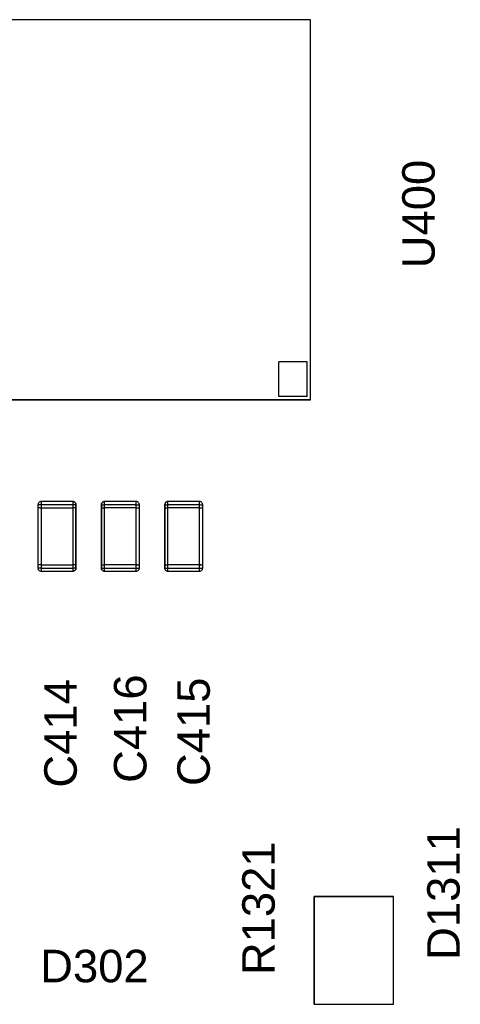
# Model space of a CAD drawing. Header units: inches. Extents: x 0 to 474, y -297 to 0.
# Tile 69 of 256: x 159.44 to 166.39, y -162.4 to -146.85. Entities that reach past the tile are written whole.
import ezdxf

# ---------------------------------------------------------------- set-up
doc = ezdxf.new("R2010")
doc.units = ezdxf.units.IN
doc.header["$MEASUREMENT"] = 0
doc.styles.add('Arial0', font='arial.ttf', dxfattribs={"height": 3.644212})

msp = doc.modelspace()

# ---------------------------------------------------------------- linework, layer by layer
at = {"color": 7, "true_color": 0xffffff}
for p, q in [((164.025, -146.855), (159.025, -146.855)), ((164.025, -146.855), (159.025, -146.855)), ((164.025, -152.855), (164.025, -146.855)), ((164.025, -152.855), (164.025, -146.855)), ((163.975, -152.255), (163.525, -152.255)), ((163.525, -152.805), (163.525, -152.255)), ((163.975, -152.805), (163.975, -152.255)), ((163.975, -152.805), (163.525, -152.805)), ((159.025, -152.855), (164.025, -152.855)), ((164.025, -152.855), (159.025, -152.855)), ((159.726, -154.502), (159.725, -154.513)), ((159.726, -154.502), (159.725, -154.513)), ((159.725, -154.513), (159.725, -154.563)), ((159.725, -154.513), (159.725, -154.563)), ((159.726, -154.513), (159.725, -154.513)), ((159.73, -154.491), (159.726, -154.502)), ((159.73, -154.491), (159.726, -154.502)), ((159.73, -154.513), (159.726, -154.513)), ((159.736, -154.482), (159.73, -154.491)), ((159.736, -154.482), (159.73, -154.491)), ((159.736, -154.513), (159.73, -154.513)), ((159.744, -154.474), (159.736, -154.482)), ((159.744, -154.474), (159.736, -154.482)), ((159.744, -154.513), (159.736, -154.513)), ((159.753, -154.468), (159.744, -154.474)), ((159.753, -154.468), (159.744, -154.474)), ((159.753, -154.513), (159.744, -154.513)), ((159.764, -154.464), (159.753, -154.468)), ((159.764, -154.464), (159.753, -154.468)), ((159.764, -154.513), (159.753, -154.513)), ((159.775, -154.463), (159.764, -154.464)), ((159.775, -154.463), (159.764, -154.464)), ((159.775, -154.513), (159.764, -154.513)), ((160.275, -154.463), (159.775, -154.463)), ((160.275, -154.463), (159.775, -154.463)), ((159.775, -154.463), (159.775, -154.464)), ((159.775, -154.464), (159.775, -154.468)), ((159.775, -154.468), (159.775, -154.474)), ((159.775, -154.474), (159.775, -154.482)), ((159.775, -154.482), (159.775, -154.491)), ((159.775, -154.491), (159.775, -154.502)), ((159.775, -154.502), (159.775, -154.513)), ((159.775, -154.513), (159.775, -154.563)), ((160.275, -154.513), (159.775, -154.513)), ((160.286, -154.464), (160.275, -154.463)), ((160.275, -154.463), (160.286, -154.464)), ((160.275, -154.463), (160.275, -154.464)), ((160.275, -154.464), (160.275, -154.468)), ((160.275, -154.468), (160.275, -154.474)), ((160.275, -154.474), (160.275, -154.482)), ((160.275, -154.482), (160.275, -154.491)), ((160.275, -154.491), (160.275, -154.502)), ((160.275, -154.502), (160.275, -154.513)), ((160.286, -154.513), (160.275, -154.513)), ((160.275, -154.513), (160.275, -154.563)), ((160.297, -154.468), (160.286, -154.464)), ((160.286, -154.464), (160.297, -154.468)), ((160.297, -154.513), (160.286, -154.513)), ((160.306, -154.474), (160.297, -154.468)), ((160.297, -154.468), (160.306, -154.474)), ((160.306, -154.513), (160.297, -154.513)), ((160.314, -154.482), (160.306, -154.474)), ((160.306, -154.474), (160.314, -154.482)), ((160.314, -154.513), (160.306, -154.513)), ((160.32, -154.491), (160.314, -154.482)), ((160.314, -154.482), (160.32, -154.491)), ((160.32, -154.513), (160.314, -154.513)), ((160.324, -154.502), (160.32, -154.491)), ((160.32, -154.491), (160.324, -154.502)), ((160.324, -154.513), (160.32, -154.513)), ((160.325, -154.513), (160.324, -154.502)), ((160.324, -154.502), (160.325, -154.513)), ((160.325, -154.513), (160.324, -154.513)), ((160.325, -154.563), (160.325, -154.513)), ((160.325, -154.513), (160.325, -154.563)), ((160.725, -154.513), (160.726, -154.502)), ((160.726, -154.513), (160.725, -154.513)), ((160.725, -154.513), (160.725, -154.563)), ((160.725, -154.563), (160.725, -154.513)), ((160.725, -154.513), (160.726, -154.513)), ((160.73, -154.491), (160.726, -154.502)), ((160.726, -154.502), (160.73, -154.491)), ((160.726, -154.502), (160.726, -154.513)), ((160.726, -154.513), (160.73, -154.513)), ((160.736, -154.482), (160.73, -154.491)), ((160.73, -154.491), (160.736, -154.482)), ((160.73, -154.513), (160.736, -154.513)), ((160.744, -154.474), (160.736, -154.482)), ((160.736, -154.482), (160.744, -154.474)), ((160.736, -154.513), (160.744, -154.513)), ((160.753, -154.468), (160.744, -154.474)), ((160.744, -154.474), (160.753, -154.468)), ((160.744, -154.513), (160.753, -154.513)), ((160.764, -154.464), (160.753, -154.468)), ((160.753, -154.468), (160.764, -154.464)), ((160.753, -154.513), (160.764, -154.513)), ((160.775, -154.463), (160.764, -154.464)), ((160.764, -154.464), (160.775, -154.463)), ((160.764, -154.513), (160.775, -154.513)), ((161.275, -154.463), (160.775, -154.463)), ((161.275, -154.463), (160.775, -154.463)), ((160.775, -154.464), (160.775, -154.463)), ((160.775, -154.468), (160.775, -154.464)), ((160.775, -154.474), (160.775, -154.468)), ((160.775, -154.482), (160.775, -154.474)), ((160.775, -154.491), (160.775, -154.482)), ((160.775, -154.502), (160.775, -154.491)), ((160.775, -154.513), (160.775, -154.502)), ((160.775, -154.563), (160.775, -154.513)), ((161.275, -154.513), (160.775, -154.513)), ((161.286, -154.464), (161.275, -154.463)), ((161.286, -154.464), (161.275, -154.463)), ((161.275, -154.464), (161.275, -154.463)), ((161.275, -154.468), (161.275, -154.464)), ((161.275, -154.474), (161.275, -154.468)), ((161.275, -154.482), (161.275, -154.474)), ((161.275, -154.491), (161.275, -154.482)), ((161.275, -154.502), (161.275, -154.491)), ((161.275, -154.513), (161.275, -154.502)), ((161.275, -154.563), (161.275, -154.513)), ((161.275, -154.513), (161.286, -154.513)), ((161.297, -154.468), (161.286, -154.464)), ((161.297, -154.468), (161.286, -154.464)), ((161.286, -154.513), (161.297, -154.513)), ((161.306, -154.474), (161.297, -154.468)), ((161.306, -154.474), (161.297, -154.468)), ((161.297, -154.513), (161.306, -154.513)), ((161.314, -154.482), (161.306, -154.474)), ((161.314, -154.482), (161.306, -154.474)), ((161.306, -154.513), (161.314, -154.513)), ((161.32, -154.491), (161.314, -154.482)), ((161.32, -154.491), (161.314, -154.482)), ((161.314, -154.513), (161.32, -154.513)), ((161.324, -154.502), (161.32, -154.491)), ((161.324, -154.502), (161.32, -154.491)), ((161.32, -154.513), (161.324, -154.513)), ((161.324, -154.513), (161.324, -154.502)), ((161.325, -154.513), (161.324, -154.502)), ((161.325, -154.513), (161.324, -154.513)), ((161.324, -154.513), (161.325, -154.513)), ((161.325, -154.563), (161.325, -154.513)), ((161.325, -154.563), (161.325, -154.513)), ((161.725, -154.513), (161.726, -154.502)), ((161.726, -154.513), (161.725, -154.513)), ((161.725, -154.513), (161.725, -154.563)), ((161.725, -154.563), (161.725, -154.513)), ((161.725, -154.513), (161.726, -154.513)), ((161.73, -154.491), (161.726, -154.502)), ((161.726, -154.502), (161.73, -154.491)), ((161.726, -154.502), (161.726, -154.513)), ((161.726, -154.513), (161.73, -154.513)), ((161.736, -154.482), (161.73, -154.491)), ((161.73, -154.491), (161.736, -154.482)), ((161.73, -154.513), (161.736, -154.513)), ((161.744, -154.474), (161.736, -154.482)), ((161.736, -154.482), (161.744, -154.474)), ((161.736, -154.513), (161.744, -154.513)), ((161.753, -154.468), (161.744, -154.474)), ((161.744, -154.474), (161.753, -154.468)), ((161.744, -154.513), (161.753, -154.513)), ((161.764, -154.464), (161.753, -154.468)), ((161.753, -154.468), (161.764, -154.464)), ((161.753, -154.513), (161.764, -154.513)), ((161.775, -154.463), (161.764, -154.464)), ((161.764, -154.464), (161.775, -154.463)), ((161.764, -154.513), (161.775, -154.513)), ((162.275, -154.463), (161.775, -154.463)), ((162.275, -154.463), (161.775, -154.463)), ((161.775, -154.464), (161.775, -154.463)), ((161.775, -154.468), (161.775, -154.464)), ((161.775, -154.474), (161.775, -154.468)), ((161.775, -154.482), (161.775, -154.474)), ((161.775, -154.491), (161.775, -154.482)), ((161.775, -154.502), (161.775, -154.491)), ((161.775, -154.513), (161.775, -154.502)), ((161.775, -154.563), (161.775, -154.513)), ((162.275, -154.513), (161.775, -154.513)), ((162.286, -154.464), (162.275, -154.463)), ((162.286, -154.464), (162.275, -154.463)), ((162.275, -154.464), (162.275, -154.463)), ((162.275, -154.468), (162.275, -154.464)), ((162.275, -154.474), (162.275, -154.468)), ((162.275, -154.482), (162.275, -154.474)), ((162.275, -154.491), (162.275, -154.482)), ((162.275, -154.502), (162.275, -154.491)), ((162.275, -154.513), (162.275, -154.502)), ((162.275, -154.563), (162.275, -154.513)), ((162.275, -154.513), (162.286, -154.513)), ((162.297, -154.468), (162.286, -154.464)), ((162.297, -154.468), (162.286, -154.464)), ((162.286, -154.513), (162.297, -154.513)), ((162.306, -154.474), (162.297, -154.468)), ((162.306, -154.474), (162.297, -154.468)), ((162.297, -154.513), (162.306, -154.513)), ((162.314, -154.482), (162.306, -154.474)), ((162.314, -154.482), (162.306, -154.474)), ((162.306, -154.513), (162.314, -154.513)), ((162.32, -154.491), (162.314, -154.482)), ((162.32, -154.491), (162.314, -154.482)), ((162.314, -154.513), (162.32, -154.513)), ((162.324, -154.502), (162.32, -154.491)), ((162.324, -154.502), (162.32, -154.491)), ((162.32, -154.513), (162.324, -154.513)), ((162.324, -154.513), (162.324, -154.502)), ((162.325, -154.513), (162.324, -154.502)), ((162.325, -154.513), (162.324, -154.513)), ((162.324, -154.513), (162.325, -154.513)), ((162.325, -154.563), (162.325, -154.513)), ((162.325, -154.563), (162.325, -154.513)), ((159.725, -154.563), (159.725, -155.463)), ((159.726, -154.563), (159.725, -154.563)), ((159.726, -154.563), (159.725, -154.563)), ((159.725, -154.563), (159.725, -155.463)), ((159.73, -154.563), (159.726, -154.563)), ((159.73, -154.563), (159.726, -154.563)), ((159.736, -154.563), (159.73, -154.563)), ((159.736, -154.563), (159.73, -154.563)), ((159.744, -154.563), (159.736, -154.563)), ((159.744, -154.563), (159.736, -154.563)), ((159.753, -154.563), (159.744, -154.563)), ((159.753, -154.563), (159.744, -154.563)), ((159.753, -154.563), (159.764, -154.563)), ((159.753, -154.563), (159.764, -154.563)), ((159.775, -154.563), (159.764, -154.563)), ((159.775, -154.563), (159.764, -154.563)), ((159.775, -154.563), (160.275, -154.563)), ((159.775, -154.563), (160.275, -154.563)), ((159.775, -154.563), (159.775, -155.463)), ((160.286, -154.563), (160.275, -154.563)), ((160.286, -154.563), (160.275, -154.563)), ((160.275, -154.563), (160.275, -155.463)), ((160.297, -154.563), (160.286, -154.563)), ((160.297, -154.563), (160.286, -154.563)), ((160.306, -154.563), (160.297, -154.563)), ((160.306, -154.563), (160.297, -154.563)), ((160.314, -154.563), (160.306, -154.563)), ((160.314, -154.563), (160.306, -154.563)), ((160.314, -154.563), (160.32, -154.563)), ((160.314, -154.563), (160.32, -154.563)), ((160.324, -154.563), (160.32, -154.563)), ((160.324, -154.563), (160.32, -154.563)), ((160.325, -154.563), (160.324, -154.563)), ((160.325, -154.563), (160.324, -154.563)), ((160.325, -155.463), (160.325, -154.563)), ((160.325, -154.563), (160.325, -155.463)), ((160.725, -154.563), (160.725, -155.463)), ((160.725, -154.563), (160.726, -154.563)), ((160.725, -155.463), (160.725, -154.563)), ((160.725, -154.563), (160.726, -154.563)), ((160.726, -154.563), (160.73, -154.563)), ((160.726, -154.563), (160.73, -154.563)), ((160.73, -154.563), (160.736, -154.563)), ((160.73, -154.563), (160.736, -154.563)), ((160.736, -154.563), (160.744, -154.563)), ((160.736, -154.563), (160.744, -154.563)), ((160.744, -154.563), (160.753, -154.563)), ((160.744, -154.563), (160.753, -154.563)), ((160.753, -154.563), (160.764, -154.563)), ((160.753, -154.563), (160.764, -154.563)), ((160.764, -154.563), (160.775, -154.563)), ((160.764, -154.563), (160.775, -154.563)), ((161.275, -154.563), (160.775, -154.563)), ((161.275, -154.563), (160.775, -154.563)), ((160.775, -155.463), (160.775, -154.563)), ((161.275, -154.563), (161.286, -154.563)), ((161.275, -154.563), (161.286, -154.563)), ((161.275, -155.463), (161.275, -154.563)), ((161.286, -154.563), (161.297, -154.563)), ((161.286, -154.563), (161.297, -154.563)), ((161.297, -154.563), (161.306, -154.563)), ((161.297, -154.563), (161.306, -154.563)), ((161.306, -154.563), (161.314, -154.563)), ((161.306, -154.563), (161.314, -154.563)), ((161.314, -154.563), (161.32, -154.563)), ((161.314, -154.563), (161.32, -154.563)), ((161.32, -154.563), (161.324, -154.563)), ((161.32, -154.563), (161.324, -154.563)), ((161.324, -154.563), (161.325, -154.563)), ((161.324, -154.563), (161.325, -154.563)), ((161.325, -155.463), (161.325, -154.563)), ((161.325, -155.463), (161.325, -154.563)), ((161.725, -154.563), (161.725, -155.463)), ((161.725, -154.563), (161.726, -154.563)), ((161.725, -155.463), (161.725, -154.563)), ((161.725, -154.563), (161.726, -154.563)), ((161.726, -154.563), (161.73, -154.563)), ((161.726, -154.563), (161.73, -154.563)), ((161.73, -154.563), (161.736, -154.563)), ((161.73, -154.563), (161.736, -154.563)), ((161.736, -154.563), (161.744, -154.563)), ((161.736, -154.563), (161.744, -154.563)), ((161.744, -154.563), (161.753, -154.563)), ((161.744, -154.563), (161.753, -154.563)), ((161.753, -154.563), (161.764, -154.563)), ((161.753, -154.563), (161.764, -154.563)), ((161.764, -154.563), (161.775, -154.563)), ((161.764, -154.563), (161.775, -154.563)), ((162.275, -154.563), (161.775, -154.563)), ((162.275, -154.563), (161.775, -154.563)), ((161.775, -155.463), (161.775, -154.563)), ((162.275, -154.563), (162.286, -154.563)), ((162.275, -154.563), (162.286, -154.563)), ((162.275, -155.463), (162.275, -154.563)), ((162.286, -154.563), (162.297, -154.563)), ((162.286, -154.563), (162.297, -154.563)), ((162.297, -154.563), (162.306, -154.563)), ((162.297, -154.563), (162.306, -154.563)), ((162.306, -154.563), (162.314, -154.563)), ((162.306, -154.563), (162.314, -154.563)), ((162.314, -154.563), (162.32, -154.563)), ((162.314, -154.563), (162.32, -154.563)), ((162.32, -154.563), (162.324, -154.563)), ((162.32, -154.563), (162.324, -154.563)), ((162.324, -154.563), (162.325, -154.563)), ((162.324, -154.563), (162.325, -154.563)), ((162.325, -155.463), (162.325, -154.563)), ((162.325, -155.463), (162.325, -154.563)), ((159.725, -155.463), (159.725, -155.513)), ((159.726, -155.463), (159.725, -155.463)), ((159.725, -155.463), (159.725, -155.513)), ((159.726, -155.463), (159.725, -155.463)), ((159.725, -155.513), (159.726, -155.513)), ((159.725, -155.513), (159.726, -155.524)), ((159.726, -155.513), (159.725, -155.513)), ((159.73, -155.463), (159.726, -155.463)), ((159.73, -155.463), (159.726, -155.463)), ((159.726, -155.513), (159.726, -155.524)), ((159.73, -155.513), (159.726, -155.513)), ((159.726, -155.524), (159.73, -155.535)), ((159.726, -155.524), (159.73, -155.535)), ((159.736, -155.463), (159.73, -155.463)), ((159.736, -155.463), (159.73, -155.463)), ((159.736, -155.513), (159.73, -155.513)), ((159.73, -155.535), (159.736, -155.544)), ((159.73, -155.535), (159.736, -155.544)), ((159.744, -155.463), (159.736, -155.463)), ((159.744, -155.463), (159.736, -155.463)), ((159.744, -155.513), (159.736, -155.513)), ((159.736, -155.544), (159.744, -155.552)), ((159.736, -155.544), (159.744, -155.552)), ((159.753, -155.463), (159.744, -155.463)), ((159.753, -155.463), (159.744, -155.463)), ((159.753, -155.513), (159.744, -155.513)), ((159.744, -155.552), (159.753, -155.558)), ((159.744, -155.552), (159.753, -155.558)), ((159.764, -155.463), (159.753, -155.463)), ((159.764, -155.463), (159.753, -155.463)), ((159.764, -155.513), (159.753, -155.513)), ((159.753, -155.558), (159.764, -155.562)), ((159.753, -155.558), (159.764, -155.562)), ((159.775, -155.463), (159.764, -155.463)), ((159.775, -155.463), (159.764, -155.463)), ((159.775, -155.513), (159.764, -155.513)), ((159.764, -155.562), (159.775, -155.563)), ((159.764, -155.562), (159.775, -155.563)), ((159.775, -155.463), (160.275, -155.463)), ((159.775, -155.463), (160.275, -155.463)), ((159.775, -155.463), (159.775, -155.513)), ((159.775, -155.513), (160.275, -155.513)), ((159.775, -155.513), (159.775, -155.524)), ((159.775, -155.524), (159.775, -155.535)), ((159.775, -155.535), (159.775, -155.544)), ((159.775, -155.544), (159.775, -155.552)), ((159.775, -155.552), (159.775, -155.558)), ((159.775, -155.558), (159.775, -155.562)), ((159.775, -155.562), (159.775, -155.563)), ((159.775, -155.563), (160.275, -155.563)), ((159.775, -155.563), (160.275, -155.563)), ((160.286, -155.463), (160.275, -155.463)), ((160.286, -155.463), (160.275, -155.463)), ((160.275, -155.463), (160.275, -155.513)), ((160.275, -155.513), (160.275, -155.524)), ((160.286, -155.513), (160.275, -155.513)), ((160.275, -155.524), (160.275, -155.535)), ((160.275, -155.535), (160.275, -155.544)), ((160.275, -155.544), (160.275, -155.552)), ((160.275, -155.552), (160.275, -155.558)), ((160.275, -155.558), (160.275, -155.562)), ((160.275, -155.563), (160.286, -155.562)), ((160.286, -155.562), (160.275, -155.563)), ((160.275, -155.562), (160.275, -155.563)), ((160.297, -155.463), (160.286, -155.463)), ((160.297, -155.463), (160.286, -155.463)), ((160.297, -155.513), (160.286, -155.513)), ((160.286, -155.562), (160.297, -155.558)), ((160.297, -155.558), (160.286, -155.562)), ((160.306, -155.463), (160.297, -155.463)), ((160.306, -155.463), (160.297, -155.463)), ((160.306, -155.513), (160.297, -155.513)), ((160.297, -155.558), (160.306, -155.552)), ((160.306, -155.552), (160.297, -155.558)), ((160.314, -155.463), (160.306, -155.463)), ((160.314, -155.463), (160.306, -155.463)), ((160.314, -155.513), (160.306, -155.513)), ((160.306, -155.552), (160.314, -155.544)), ((160.314, -155.544), (160.306, -155.552)), ((160.32, -155.463), (160.314, -155.463)), ((160.32, -155.463), (160.314, -155.463)), ((160.32, -155.513), (160.314, -155.513)), ((160.314, -155.544), (160.32, -155.535)), ((160.32, -155.535), (160.314, -155.544)), ((160.324, -155.463), (160.32, -155.463)), ((160.324, -155.463), (160.32, -155.463)), ((160.324, -155.513), (160.32, -155.513)), ((160.32, -155.535), (160.324, -155.524)), ((160.324, -155.524), (160.32, -155.535)), ((160.325, -155.463), (160.324, -155.463)), ((160.325, -155.463), (160.324, -155.463)), ((160.324, -155.524), (160.324, -155.513)), ((160.324, -155.513), (160.325, -155.513)), ((160.325, -155.513), (160.324, -155.524)), ((160.325, -155.513), (160.324, -155.513)), ((160.325, -155.513), (160.325, -155.463)), ((160.325, -155.463), (160.325, -155.513)), ((160.725, -155.463), (160.725, -155.513)), ((160.725, -155.463), (160.726, -155.463)), ((160.725, -155.513), (160.725, -155.463)), ((160.725, -155.463), (160.726, -155.463)), ((160.725, -155.513), (160.726, -155.524)), ((160.726, -155.524), (160.725, -155.513)), ((160.725, -155.513), (160.726, -155.513)), ((160.726, -155.463), (160.73, -155.463)), ((160.726, -155.463), (160.73, -155.463)), ((160.726, -155.513), (160.73, -155.513)), ((160.726, -155.524), (160.73, -155.535)), ((160.73, -155.535), (160.726, -155.524)), ((160.736, -155.463), (160.73, -155.463)), ((160.736, -155.463), (160.73, -155.463)), ((160.73, -155.513), (160.736, -155.513)), ((160.73, -155.535), (160.736, -155.544)), ((160.736, -155.544), (160.73, -155.535)), ((160.736, -155.463), (160.744, -155.463)), ((160.736, -155.463), (160.744, -155.463)), ((160.736, -155.513), (160.744, -155.513)), ((160.736, -155.544), (160.744, -155.552)), ((160.744, -155.552), (160.736, -155.544)), ((160.744, -155.463), (160.753, -155.463)), ((160.744, -155.463), (160.753, -155.463)), ((160.744, -155.513), (160.753, -155.513)), ((160.744, -155.552), (160.753, -155.558)), ((160.753, -155.558), (160.744, -155.552)), ((160.753, -155.463), (160.764, -155.463)), ((160.753, -155.463), (160.764, -155.463)), ((160.753, -155.513), (160.764, -155.513)), ((160.753, -155.558), (160.764, -155.562)), ((160.764, -155.562), (160.753, -155.558)), ((160.764, -155.463), (160.775, -155.463)), ((160.764, -155.463), (160.775, -155.463)), ((160.764, -155.513), (160.775, -155.513)), ((160.764, -155.562), (160.775, -155.563)), ((160.775, -155.563), (160.764, -155.562)), ((161.275, -155.463), (160.775, -155.463)), ((161.275, -155.463), (160.775, -155.463)), ((160.775, -155.513), (160.775, -155.463)), ((160.775, -155.524), (160.775, -155.513)), ((160.775, -155.513), (161.275, -155.513)), ((160.775, -155.535), (160.775, -155.524)), ((160.775, -155.544), (160.775, -155.535)), ((160.775, -155.552), (160.775, -155.544)), ((160.775, -155.558), (160.775, -155.552)), ((160.775, -155.562), (160.775, -155.558)), ((160.775, -155.563), (160.775, -155.562)), ((160.775, -155.563), (161.275, -155.563)), ((160.775, -155.563), (161.275, -155.563)), ((161.275, -155.463), (161.286, -155.463)), ((161.275, -155.463), (161.286, -155.463)), ((161.275, -155.513), (161.275, -155.463)), ((161.275, -155.513), (161.286, -155.513)), ((161.275, -155.524), (161.275, -155.513)), ((161.275, -155.535), (161.275, -155.524)), ((161.275, -155.544), (161.275, -155.535)), ((161.275, -155.552), (161.275, -155.544)), ((161.275, -155.558), (161.275, -155.552)), ((161.275, -155.562), (161.275, -155.558)), ((161.275, -155.563), (161.286, -155.562)), ((161.275, -155.563), (161.286, -155.562)), ((161.275, -155.563), (161.275, -155.562)), ((161.297, -155.463), (161.286, -155.463)), ((161.297, -155.463), (161.286, -155.463)), ((161.286, -155.513), (161.297, -155.513)), ((161.286, -155.562), (161.297, -155.558)), ((161.286, -155.562), (161.297, -155.558)), ((161.297, -155.463), (161.306, -155.463)), ((161.297, -155.463), (161.306, -155.463)), ((161.297, -155.513), (161.306, -155.513)), ((161.297, -155.558), (161.306, -155.552)), ((161.297, -155.558), (161.306, -155.552)), ((161.306, -155.463), (161.314, -155.463)), ((161.306, -155.463), (161.314, -155.463)), ((161.306, -155.513), (161.314, -155.513)), ((161.306, -155.552), (161.314, -155.544)), ((161.306, -155.552), (161.314, -155.544)), ((161.314, -155.463), (161.32, -155.463)), ((161.314, -155.463), (161.32, -155.463)), ((161.314, -155.513), (161.32, -155.513)), ((161.314, -155.544), (161.32, -155.535)), ((161.314, -155.544), (161.32, -155.535)), ((161.32, -155.463), (161.324, -155.463)), ((161.32, -155.463), (161.324, -155.463)), ((161.32, -155.513), (161.324, -155.513)), ((161.32, -155.535), (161.324, -155.524)), ((161.32, -155.535), (161.324, -155.524)), ((161.324, -155.463), (161.325, -155.463)), ((161.324, -155.463), (161.325, -155.463)), ((161.324, -155.524), (161.325, -155.513)), ((161.324, -155.524), (161.325, -155.513)), ((161.324, -155.513), (161.325, -155.513)), ((161.325, -155.513), (161.325, -155.463)), ((161.325, -155.513), (161.325, -155.463)), ((161.725, -155.463), (161.725, -155.513)), ((161.725, -155.463), (161.726, -155.463)), ((161.725, -155.513), (161.725, -155.463)), ((161.725, -155.463), (161.726, -155.463)), ((161.725, -155.513), (161.726, -155.524)), ((161.726, -155.524), (161.725, -155.513)), ((161.725, -155.513), (161.726, -155.513)), ((161.726, -155.463), (161.73, -155.463)), ((161.726, -155.463), (161.73, -155.463)), ((161.726, -155.513), (161.73, -155.513)), ((161.726, -155.524), (161.73, -155.535)), ((161.73, -155.535), (161.726, -155.524)), ((161.736, -155.463), (161.73, -155.463)), ((161.736, -155.463), (161.73, -155.463)), ((161.73, -155.513), (161.736, -155.513)), ((161.73, -155.535), (161.736, -155.544)), ((161.736, -155.544), (161.73, -155.535)), ((161.736, -155.463), (161.744, -155.463)), ((161.736, -155.463), (161.744, -155.463)), ((161.736, -155.513), (161.744, -155.513)), ((161.736, -155.544), (161.744, -155.552)), ((161.744, -155.552), (161.736, -155.544)), ((161.744, -155.463), (161.753, -155.463)), ((161.744, -155.463), (161.753, -155.463)), ((161.744, -155.513), (161.753, -155.513)), ((161.744, -155.552), (161.753, -155.558)), ((161.753, -155.558), (161.744, -155.552)), ((161.753, -155.463), (161.764, -155.463)), ((161.753, -155.463), (161.764, -155.463)), ((161.753, -155.513), (161.764, -155.513)), ((161.753, -155.558), (161.764, -155.562)), ((161.764, -155.562), (161.753, -155.558)), ((161.764, -155.463), (161.775, -155.463)), ((161.764, -155.463), (161.775, -155.463)), ((161.764, -155.513), (161.775, -155.513)), ((161.764, -155.562), (161.775, -155.563)), ((161.775, -155.563), (161.764, -155.562)), ((162.275, -155.463), (161.775, -155.463)), ((162.275, -155.463), (161.775, -155.463)), ((161.775, -155.513), (161.775, -155.463)), ((161.775, -155.524), (161.775, -155.513)), ((161.775, -155.513), (162.275, -155.513)), ((161.775, -155.535), (161.775, -155.524)), ((161.775, -155.544), (161.775, -155.535)), ((161.775, -155.552), (161.775, -155.544)), ((161.775, -155.558), (161.775, -155.552)), ((161.775, -155.562), (161.775, -155.558)), ((161.775, -155.563), (161.775, -155.562)), ((161.775, -155.563), (162.275, -155.563)), ((161.775, -155.563), (162.275, -155.563)), ((162.275, -155.463), (162.286, -155.463)), ((162.275, -155.463), (162.286, -155.463)), ((162.275, -155.513), (162.275, -155.463)), ((162.275, -155.513), (162.286, -155.513)), ((162.275, -155.524), (162.275, -155.513)), ((162.275, -155.535), (162.275, -155.524)), ((162.275, -155.544), (162.275, -155.535)), ((162.275, -155.552), (162.275, -155.544)), ((162.275, -155.558), (162.275, -155.552)), ((162.275, -155.562), (162.275, -155.558)), ((162.275, -155.563), (162.286, -155.562)), ((162.275, -155.563), (162.286, -155.562)), ((162.275, -155.563), (162.275, -155.562)), ((162.297, -155.463), (162.286, -155.463)), ((162.297, -155.463), (162.286, -155.463)), ((162.286, -155.513), (162.297, -155.513)), ((162.286, -155.562), (162.297, -155.558)), ((162.286, -155.562), (162.297, -155.558)), ((162.297, -155.463), (162.306, -155.463)), ((162.297, -155.463), (162.306, -155.463)), ((162.297, -155.513), (162.306, -155.513)), ((162.297, -155.558), (162.306, -155.552)), ((162.297, -155.558), (162.306, -155.552)), ((162.306, -155.463), (162.314, -155.463)), ((162.306, -155.463), (162.314, -155.463)), ((162.306, -155.513), (162.314, -155.513)), ((162.306, -155.552), (162.314, -155.544)), ((162.306, -155.552), (162.314, -155.544)), ((162.314, -155.463), (162.32, -155.463)), ((162.314, -155.463), (162.32, -155.463)), ((162.314, -155.513), (162.32, -155.513)), ((162.314, -155.544), (162.32, -155.535)), ((162.314, -155.544), (162.32, -155.535)), ((162.32, -155.463), (162.324, -155.463)), ((162.32, -155.463), (162.324, -155.463)), ((162.32, -155.513), (162.324, -155.513)), ((162.32, -155.535), (162.324, -155.524)), ((162.32, -155.535), (162.324, -155.524)), ((162.324, -155.463), (162.325, -155.463)), ((162.324, -155.463), (162.325, -155.463)), ((162.324, -155.524), (162.325, -155.513)), ((162.324, -155.524), (162.325, -155.513)), ((162.324, -155.513), (162.325, -155.513)), ((162.325, -155.513), (162.325, -155.463)), ((162.325, -155.513), (162.325, -155.463)), ((165.335, -160.7), (164.085, -160.7)), ((164.085, -160.7), (164.085, -162.4)), ((164.085, -162.4), (164.085, -160.7)), ((164.085, -160.7), (165.335, -160.7)), ((165.335, -162.4), (165.335, -160.7)), ((165.335, -162.4), (165.335, -160.7)), ((164.085, -162.4), (165.335, -162.4)), ((164.085, -162.4), (165.335, -162.4))]:
    msp.add_line(p, q, dxfattribs=at)
at = {"color": 18, "true_color": 0x000000}
for p, q in [((164.025, -146.855), (159.025, -146.855)), ((164.025, -146.855), (159.025, -146.855)), ((164.025, -152.855), (164.025, -146.855)), ((164.025, -152.855), (164.025, -146.855)), ((163.975, -152.255), (163.525, -152.255)), ((163.525, -152.805), (163.525, -152.255)), ((163.975, -152.805), (163.975, -152.255)), ((163.975, -152.805), (163.525, -152.805)), ((159.025, -152.855), (164.025, -152.855)), ((164.025, -152.855), (159.025, -152.855)), ((159.726, -154.502), (159.725, -154.513)), ((159.726, -154.502), (159.725, -154.513)), ((159.725, -154.513), (159.725, -154.563)), ((159.725, -154.513), (159.725, -154.563)), ((159.726, -154.513), (159.725, -154.513)), ((159.73, -154.491), (159.726, -154.502)), ((159.73, -154.491), (159.726, -154.502)), ((159.73, -154.513), (159.726, -154.513)), ((159.736, -154.482), (159.73, -154.491)), ((159.736, -154.482), (159.73, -154.491)), ((159.736, -154.513), (159.73, -154.513)), ((159.744, -154.474), (159.736, -154.482)), ((159.744, -154.474), (159.736, -154.482)), ((159.744, -154.513), (159.736, -154.513)), ((159.753, -154.468), (159.744, -154.474)), ((159.753, -154.468), (159.744, -154.474)), ((159.753, -154.513), (159.744, -154.513)), ((159.764, -154.464), (159.753, -154.468)), ((159.764, -154.464), (159.753, -154.468)), ((159.764, -154.513), (159.753, -154.513)), ((159.775, -154.463), (159.764, -154.464)), ((159.775, -154.463), (159.764, -154.464)), ((159.775, -154.513), (159.764, -154.513)), ((160.275, -154.463), (159.775, -154.463)), ((160.275, -154.463), (159.775, -154.463)), ((159.775, -154.463), (159.775, -154.464)), ((159.775, -154.464), (159.775, -154.468)), ((159.775, -154.468), (159.775, -154.474)), ((159.775, -154.474), (159.775, -154.482)), ((159.775, -154.482), (159.775, -154.491)), ((159.775, -154.491), (159.775, -154.502)), ((159.775, -154.502), (159.775, -154.513)), ((159.775, -154.513), (159.775, -154.563)), ((160.275, -154.513), (159.775, -154.513)), ((160.286, -154.464), (160.275, -154.463)), ((160.275, -154.463), (160.286, -154.464)), ((160.275, -154.463), (160.275, -154.464)), ((160.275, -154.464), (160.275, -154.468)), ((160.275, -154.468), (160.275, -154.474)), ((160.275, -154.474), (160.275, -154.482)), ((160.275, -154.482), (160.275, -154.491)), ((160.275, -154.491), (160.275, -154.502)), ((160.275, -154.502), (160.275, -154.513)), ((160.286, -154.513), (160.275, -154.513)), ((160.275, -154.513), (160.275, -154.563)), ((160.297, -154.468), (160.286, -154.464)), ((160.286, -154.464), (160.297, -154.468)), ((160.297, -154.513), (160.286, -154.513)), ((160.306, -154.474), (160.297, -154.468)), ((160.297, -154.468), (160.306, -154.474)), ((160.306, -154.513), (160.297, -154.513)), ((160.314, -154.482), (160.306, -154.474)), ((160.306, -154.474), (160.314, -154.482)), ((160.314, -154.513), (160.306, -154.513)), ((160.32, -154.491), (160.314, -154.482)), ((160.314, -154.482), (160.32, -154.491)), ((160.32, -154.513), (160.314, -154.513)), ((160.324, -154.502), (160.32, -154.491)), ((160.32, -154.491), (160.324, -154.502)), ((160.324, -154.513), (160.32, -154.513)), ((160.325, -154.513), (160.324, -154.502)), ((160.324, -154.502), (160.325, -154.513)), ((160.325, -154.513), (160.324, -154.513)), ((160.325, -154.563), (160.325, -154.513)), ((160.325, -154.513), (160.325, -154.563)), ((160.725, -154.513), (160.726, -154.502)), ((160.726, -154.513), (160.725, -154.513)), ((160.725, -154.513), (160.725, -154.563)), ((160.725, -154.563), (160.725, -154.513)), ((160.725, -154.513), (160.726, -154.513)), ((160.73, -154.491), (160.726, -154.502)), ((160.726, -154.502), (160.73, -154.491)), ((160.726, -154.502), (160.726, -154.513)), ((160.726, -154.513), (160.73, -154.513)), ((160.736, -154.482), (160.73, -154.491)), ((160.73, -154.491), (160.736, -154.482)), ((160.73, -154.513), (160.736, -154.513)), ((160.744, -154.474), (160.736, -154.482)), ((160.736, -154.482), (160.744, -154.474)), ((160.736, -154.513), (160.744, -154.513)), ((160.753, -154.468), (160.744, -154.474)), ((160.744, -154.474), (160.753, -154.468)), ((160.744, -154.513), (160.753, -154.513)), ((160.764, -154.464), (160.753, -154.468)), ((160.753, -154.468), (160.764, -154.464)), ((160.753, -154.513), (160.764, -154.513)), ((160.775, -154.463), (160.764, -154.464)), ((160.764, -154.464), (160.775, -154.463)), ((160.764, -154.513), (160.775, -154.513)), ((161.275, -154.463), (160.775, -154.463)), ((161.275, -154.463), (160.775, -154.463)), ((160.775, -154.464), (160.775, -154.463)), ((160.775, -154.468), (160.775, -154.464)), ((160.775, -154.474), (160.775, -154.468)), ((160.775, -154.482), (160.775, -154.474)), ((160.775, -154.491), (160.775, -154.482)), ((160.775, -154.502), (160.775, -154.491)), ((160.775, -154.513), (160.775, -154.502)), ((160.775, -154.563), (160.775, -154.513)), ((161.275, -154.513), (160.775, -154.513)), ((161.286, -154.464), (161.275, -154.463)), ((161.286, -154.464), (161.275, -154.463)), ((161.275, -154.464), (161.275, -154.463)), ((161.275, -154.468), (161.275, -154.464)), ((161.275, -154.474), (161.275, -154.468)), ((161.275, -154.482), (161.275, -154.474)), ((161.275, -154.491), (161.275, -154.482)), ((161.275, -154.502), (161.275, -154.491)), ((161.275, -154.513), (161.275, -154.502)), ((161.275, -154.563), (161.275, -154.513)), ((161.275, -154.513), (161.286, -154.513)), ((161.297, -154.468), (161.286, -154.464)), ((161.297, -154.468), (161.286, -154.464)), ((161.286, -154.513), (161.297, -154.513)), ((161.306, -154.474), (161.297, -154.468)), ((161.306, -154.474), (161.297, -154.468)), ((161.297, -154.513), (161.306, -154.513)), ((161.314, -154.482), (161.306, -154.474)), ((161.314, -154.482), (161.306, -154.474)), ((161.306, -154.513), (161.314, -154.513)), ((161.32, -154.491), (161.314, -154.482)), ((161.32, -154.491), (161.314, -154.482)), ((161.314, -154.513), (161.32, -154.513)), ((161.324, -154.502), (161.32, -154.491)), ((161.324, -154.502), (161.32, -154.491)), ((161.32, -154.513), (161.324, -154.513)), ((161.324, -154.513), (161.324, -154.502)), ((161.325, -154.513), (161.324, -154.502)), ((161.325, -154.513), (161.324, -154.513)), ((161.324, -154.513), (161.325, -154.513)), ((161.325, -154.563), (161.325, -154.513)), ((161.325, -154.563), (161.325, -154.513)), ((161.725, -154.513), (161.726, -154.502)), ((161.726, -154.513), (161.725, -154.513)), ((161.725, -154.513), (161.725, -154.563)), ((161.725, -154.563), (161.725, -154.513)), ((161.725, -154.513), (161.726, -154.513)), ((161.73, -154.491), (161.726, -154.502)), ((161.726, -154.502), (161.73, -154.491)), ((161.726, -154.502), (161.726, -154.513)), ((161.726, -154.513), (161.73, -154.513)), ((161.736, -154.482), (161.73, -154.491)), ((161.73, -154.491), (161.736, -154.482)), ((161.73, -154.513), (161.736, -154.513)), ((161.744, -154.474), (161.736, -154.482)), ((161.736, -154.482), (161.744, -154.474)), ((161.736, -154.513), (161.744, -154.513)), ((161.753, -154.468), (161.744, -154.474)), ((161.744, -154.474), (161.753, -154.468)), ((161.744, -154.513), (161.753, -154.513)), ((161.764, -154.464), (161.753, -154.468)), ((161.753, -154.468), (161.764, -154.464)), ((161.753, -154.513), (161.764, -154.513)), ((161.775, -154.463), (161.764, -154.464)), ((161.764, -154.464), (161.775, -154.463)), ((161.764, -154.513), (161.775, -154.513)), ((162.275, -154.463), (161.775, -154.463)), ((162.275, -154.463), (161.775, -154.463)), ((161.775, -154.464), (161.775, -154.463)), ((161.775, -154.468), (161.775, -154.464)), ((161.775, -154.474), (161.775, -154.468)), ((161.775, -154.482), (161.775, -154.474)), ((161.775, -154.491), (161.775, -154.482)), ((161.775, -154.502), (161.775, -154.491)), ((161.775, -154.513), (161.775, -154.502)), ((161.775, -154.563), (161.775, -154.513)), ((162.275, -154.513), (161.775, -154.513)), ((162.286, -154.464), (162.275, -154.463)), ((162.286, -154.464), (162.275, -154.463)), ((162.275, -154.464), (162.275, -154.463)), ((162.275, -154.468), (162.275, -154.464)), ((162.275, -154.474), (162.275, -154.468)), ((162.275, -154.482), (162.275, -154.474)), ((162.275, -154.491), (162.275, -154.482)), ((162.275, -154.502), (162.275, -154.491)), ((162.275, -154.513), (162.275, -154.502)), ((162.275, -154.563), (162.275, -154.513)), ((162.275, -154.513), (162.286, -154.513)), ((162.297, -154.468), (162.286, -154.464)), ((162.297, -154.468), (162.286, -154.464)), ((162.286, -154.513), (162.297, -154.513)), ((162.306, -154.474), (162.297, -154.468)), ((162.306, -154.474), (162.297, -154.468)), ((162.297, -154.513), (162.306, -154.513)), ((162.314, -154.482), (162.306, -154.474)), ((162.314, -154.482), (162.306, -154.474)), ((162.306, -154.513), (162.314, -154.513)), ((162.32, -154.491), (162.314, -154.482)), ((162.32, -154.491), (162.314, -154.482)), ((162.314, -154.513), (162.32, -154.513)), ((162.324, -154.502), (162.32, -154.491)), ((162.324, -154.502), (162.32, -154.491)), ((162.32, -154.513), (162.324, -154.513)), ((162.324, -154.513), (162.324, -154.502)), ((162.325, -154.513), (162.324, -154.502)), ((162.325, -154.513), (162.324, -154.513)), ((162.324, -154.513), (162.325, -154.513)), ((162.325, -154.563), (162.325, -154.513)), ((162.325, -154.563), (162.325, -154.513)), ((159.725, -154.563), (159.725, -155.463)), ((159.726, -154.563), (159.725, -154.563)), ((159.726, -154.563), (159.725, -154.563)), ((159.725, -154.563), (159.725, -155.463)), ((159.73, -154.563), (159.726, -154.563)), ((159.73, -154.563), (159.726, -154.563)), ((159.736, -154.563), (159.73, -154.563)), ((159.736, -154.563), (159.73, -154.563)), ((159.744, -154.563), (159.736, -154.563)), ((159.744, -154.563), (159.736, -154.563)), ((159.753, -154.563), (159.744, -154.563)), ((159.753, -154.563), (159.744, -154.563)), ((159.753, -154.563), (159.764, -154.563)), ((159.753, -154.563), (159.764, -154.563)), ((159.775, -154.563), (159.764, -154.563)), ((159.775, -154.563), (159.764, -154.563)), ((159.775, -154.563), (160.275, -154.563)), ((159.775, -154.563), (160.275, -154.563)), ((159.775, -154.563), (159.775, -155.463)), ((160.286, -154.563), (160.275, -154.563)), ((160.286, -154.563), (160.275, -154.563)), ((160.275, -154.563), (160.275, -155.463)), ((160.297, -154.563), (160.286, -154.563)), ((160.297, -154.563), (160.286, -154.563)), ((160.306, -154.563), (160.297, -154.563)), ((160.306, -154.563), (160.297, -154.563)), ((160.314, -154.563), (160.306, -154.563)), ((160.314, -154.563), (160.306, -154.563)), ((160.314, -154.563), (160.32, -154.563)), ((160.314, -154.563), (160.32, -154.563)), ((160.324, -154.563), (160.32, -154.563)), ((160.324, -154.563), (160.32, -154.563)), ((160.325, -154.563), (160.324, -154.563)), ((160.325, -154.563), (160.324, -154.563)), ((160.325, -155.463), (160.325, -154.563)), ((160.325, -154.563), (160.325, -155.463)), ((160.725, -154.563), (160.725, -155.463)), ((160.725, -154.563), (160.726, -154.563)), ((160.725, -155.463), (160.725, -154.563)), ((160.725, -154.563), (160.726, -154.563)), ((160.726, -154.563), (160.73, -154.563)), ((160.726, -154.563), (160.73, -154.563)), ((160.73, -154.563), (160.736, -154.563)), ((160.73, -154.563), (160.736, -154.563)), ((160.736, -154.563), (160.744, -154.563)), ((160.736, -154.563), (160.744, -154.563)), ((160.744, -154.563), (160.753, -154.563)), ((160.744, -154.563), (160.753, -154.563)), ((160.753, -154.563), (160.764, -154.563)), ((160.753, -154.563), (160.764, -154.563)), ((160.764, -154.563), (160.775, -154.563)), ((160.764, -154.563), (160.775, -154.563)), ((161.275, -154.563), (160.775, -154.563)), ((161.275, -154.563), (160.775, -154.563)), ((160.775, -155.463), (160.775, -154.563)), ((161.275, -154.563), (161.286, -154.563)), ((161.275, -154.563), (161.286, -154.563)), ((161.275, -155.463), (161.275, -154.563)), ((161.286, -154.563), (161.297, -154.563)), ((161.286, -154.563), (161.297, -154.563)), ((161.297, -154.563), (161.306, -154.563)), ((161.297, -154.563), (161.306, -154.563)), ((161.306, -154.563), (161.314, -154.563)), ((161.306, -154.563), (161.314, -154.563)), ((161.314, -154.563), (161.32, -154.563)), ((161.314, -154.563), (161.32, -154.563)), ((161.32, -154.563), (161.324, -154.563)), ((161.32, -154.563), (161.324, -154.563)), ((161.324, -154.563), (161.325, -154.563)), ((161.324, -154.563), (161.325, -154.563)), ((161.325, -155.463), (161.325, -154.563)), ((161.325, -155.463), (161.325, -154.563)), ((161.725, -154.563), (161.725, -155.463)), ((161.725, -154.563), (161.726, -154.563)), ((161.725, -155.463), (161.725, -154.563)), ((161.725, -154.563), (161.726, -154.563)), ((161.726, -154.563), (161.73, -154.563)), ((161.726, -154.563), (161.73, -154.563)), ((161.73, -154.563), (161.736, -154.563)), ((161.73, -154.563), (161.736, -154.563)), ((161.736, -154.563), (161.744, -154.563)), ((161.736, -154.563), (161.744, -154.563)), ((161.744, -154.563), (161.753, -154.563)), ((161.744, -154.563), (161.753, -154.563)), ((161.753, -154.563), (161.764, -154.563)), ((161.753, -154.563), (161.764, -154.563)), ((161.764, -154.563), (161.775, -154.563)), ((161.764, -154.563), (161.775, -154.563)), ((162.275, -154.563), (161.775, -154.563)), ((162.275, -154.563), (161.775, -154.563)), ((161.775, -155.463), (161.775, -154.563)), ((162.275, -154.563), (162.286, -154.563)), ((162.275, -154.563), (162.286, -154.563)), ((162.275, -155.463), (162.275, -154.563)), ((162.286, -154.563), (162.297, -154.563)), ((162.286, -154.563), (162.297, -154.563)), ((162.297, -154.563), (162.306, -154.563)), ((162.297, -154.563), (162.306, -154.563)), ((162.306, -154.563), (162.314, -154.563)), ((162.306, -154.563), (162.314, -154.563)), ((162.314, -154.563), (162.32, -154.563)), ((162.314, -154.563), (162.32, -154.563)), ((162.32, -154.563), (162.324, -154.563)), ((162.32, -154.563), (162.324, -154.563)), ((162.324, -154.563), (162.325, -154.563)), ((162.324, -154.563), (162.325, -154.563)), ((162.325, -155.463), (162.325, -154.563)), ((162.325, -155.463), (162.325, -154.563)), ((159.725, -155.463), (159.725, -155.513)), ((159.726, -155.463), (159.725, -155.463)), ((159.725, -155.463), (159.725, -155.513)), ((159.726, -155.463), (159.725, -155.463)), ((159.725, -155.513), (159.726, -155.513)), ((159.725, -155.513), (159.726, -155.524)), ((159.726, -155.513), (159.725, -155.513)), ((159.73, -155.463), (159.726, -155.463)), ((159.73, -155.463), (159.726, -155.463)), ((159.726, -155.513), (159.726, -155.524)), ((159.73, -155.513), (159.726, -155.513)), ((159.726, -155.524), (159.73, -155.535)), ((159.726, -155.524), (159.73, -155.535)), ((159.736, -155.463), (159.73, -155.463)), ((159.736, -155.463), (159.73, -155.463)), ((159.736, -155.513), (159.73, -155.513)), ((159.73, -155.535), (159.736, -155.544)), ((159.73, -155.535), (159.736, -155.544)), ((159.744, -155.463), (159.736, -155.463)), ((159.744, -155.463), (159.736, -155.463)), ((159.744, -155.513), (159.736, -155.513)), ((159.736, -155.544), (159.744, -155.552)), ((159.736, -155.544), (159.744, -155.552)), ((159.753, -155.463), (159.744, -155.463)), ((159.753, -155.463), (159.744, -155.463)), ((159.753, -155.513), (159.744, -155.513)), ((159.744, -155.552), (159.753, -155.558)), ((159.744, -155.552), (159.753, -155.558)), ((159.764, -155.463), (159.753, -155.463)), ((159.764, -155.463), (159.753, -155.463)), ((159.764, -155.513), (159.753, -155.513)), ((159.753, -155.558), (159.764, -155.562)), ((159.753, -155.558), (159.764, -155.562)), ((159.775, -155.463), (159.764, -155.463)), ((159.775, -155.463), (159.764, -155.463)), ((159.775, -155.513), (159.764, -155.513)), ((159.764, -155.562), (159.775, -155.563)), ((159.764, -155.562), (159.775, -155.563)), ((159.775, -155.463), (160.275, -155.463)), ((159.775, -155.463), (160.275, -155.463)), ((159.775, -155.463), (159.775, -155.513)), ((159.775, -155.513), (160.275, -155.513)), ((159.775, -155.513), (159.775, -155.524)), ((159.775, -155.524), (159.775, -155.535)), ((159.775, -155.535), (159.775, -155.544)), ((159.775, -155.544), (159.775, -155.552)), ((159.775, -155.552), (159.775, -155.558)), ((159.775, -155.558), (159.775, -155.562)), ((159.775, -155.562), (159.775, -155.563)), ((159.775, -155.563), (160.275, -155.563)), ((159.775, -155.563), (160.275, -155.563)), ((160.286, -155.463), (160.275, -155.463)), ((160.286, -155.463), (160.275, -155.463)), ((160.275, -155.463), (160.275, -155.513)), ((160.275, -155.513), (160.275, -155.524)), ((160.286, -155.513), (160.275, -155.513)), ((160.275, -155.524), (160.275, -155.535)), ((160.275, -155.535), (160.275, -155.544)), ((160.275, -155.544), (160.275, -155.552)), ((160.275, -155.552), (160.275, -155.558)), ((160.275, -155.558), (160.275, -155.562)), ((160.275, -155.563), (160.286, -155.562)), ((160.286, -155.562), (160.275, -155.563)), ((160.275, -155.562), (160.275, -155.563)), ((160.297, -155.463), (160.286, -155.463)), ((160.297, -155.463), (160.286, -155.463)), ((160.297, -155.513), (160.286, -155.513)), ((160.286, -155.562), (160.297, -155.558)), ((160.297, -155.558), (160.286, -155.562)), ((160.306, -155.463), (160.297, -155.463)), ((160.306, -155.463), (160.297, -155.463)), ((160.306, -155.513), (160.297, -155.513)), ((160.297, -155.558), (160.306, -155.552)), ((160.306, -155.552), (160.297, -155.558)), ((160.314, -155.463), (160.306, -155.463)), ((160.314, -155.463), (160.306, -155.463)), ((160.314, -155.513), (160.306, -155.513)), ((160.306, -155.552), (160.314, -155.544)), ((160.314, -155.544), (160.306, -155.552)), ((160.32, -155.463), (160.314, -155.463)), ((160.32, -155.463), (160.314, -155.463)), ((160.32, -155.513), (160.314, -155.513)), ((160.314, -155.544), (160.32, -155.535)), ((160.32, -155.535), (160.314, -155.544)), ((160.324, -155.463), (160.32, -155.463)), ((160.324, -155.463), (160.32, -155.463)), ((160.324, -155.513), (160.32, -155.513)), ((160.32, -155.535), (160.324, -155.524)), ((160.324, -155.524), (160.32, -155.535)), ((160.325, -155.463), (160.324, -155.463)), ((160.325, -155.463), (160.324, -155.463)), ((160.324, -155.524), (160.324, -155.513)), ((160.324, -155.513), (160.325, -155.513)), ((160.325, -155.513), (160.324, -155.524)), ((160.325, -155.513), (160.324, -155.513)), ((160.325, -155.513), (160.325, -155.463)), ((160.325, -155.463), (160.325, -155.513)), ((160.725, -155.463), (160.725, -155.513)), ((160.725, -155.463), (160.726, -155.463)), ((160.725, -155.513), (160.725, -155.463)), ((160.725, -155.463), (160.726, -155.463)), ((160.725, -155.513), (160.726, -155.524)), ((160.726, -155.524), (160.725, -155.513)), ((160.725, -155.513), (160.726, -155.513)), ((160.726, -155.463), (160.73, -155.463)), ((160.726, -155.463), (160.73, -155.463)), ((160.726, -155.513), (160.73, -155.513)), ((160.726, -155.524), (160.73, -155.535)), ((160.73, -155.535), (160.726, -155.524)), ((160.736, -155.463), (160.73, -155.463)), ((160.736, -155.463), (160.73, -155.463)), ((160.73, -155.513), (160.736, -155.513)), ((160.73, -155.535), (160.736, -155.544)), ((160.736, -155.544), (160.73, -155.535)), ((160.736, -155.463), (160.744, -155.463)), ((160.736, -155.463), (160.744, -155.463)), ((160.736, -155.513), (160.744, -155.513)), ((160.736, -155.544), (160.744, -155.552)), ((160.744, -155.552), (160.736, -155.544)), ((160.744, -155.463), (160.753, -155.463)), ((160.744, -155.463), (160.753, -155.463)), ((160.744, -155.513), (160.753, -155.513)), ((160.744, -155.552), (160.753, -155.558)), ((160.753, -155.558), (160.744, -155.552)), ((160.753, -155.463), (160.764, -155.463)), ((160.753, -155.463), (160.764, -155.463)), ((160.753, -155.513), (160.764, -155.513)), ((160.753, -155.558), (160.764, -155.562)), ((160.764, -155.562), (160.753, -155.558)), ((160.764, -155.463), (160.775, -155.463)), ((160.764, -155.463), (160.775, -155.463)), ((160.764, -155.513), (160.775, -155.513)), ((160.764, -155.562), (160.775, -155.563)), ((160.775, -155.563), (160.764, -155.562)), ((161.275, -155.463), (160.775, -155.463)), ((161.275, -155.463), (160.775, -155.463)), ((160.775, -155.513), (160.775, -155.463)), ((160.775, -155.524), (160.775, -155.513)), ((160.775, -155.513), (161.275, -155.513)), ((160.775, -155.535), (160.775, -155.524)), ((160.775, -155.544), (160.775, -155.535)), ((160.775, -155.552), (160.775, -155.544)), ((160.775, -155.558), (160.775, -155.552)), ((160.775, -155.562), (160.775, -155.558)), ((160.775, -155.563), (160.775, -155.562)), ((160.775, -155.563), (161.275, -155.563)), ((160.775, -155.563), (161.275, -155.563)), ((161.275, -155.463), (161.286, -155.463)), ((161.275, -155.463), (161.286, -155.463)), ((161.275, -155.513), (161.275, -155.463)), ((161.275, -155.513), (161.286, -155.513)), ((161.275, -155.524), (161.275, -155.513)), ((161.275, -155.535), (161.275, -155.524)), ((161.275, -155.544), (161.275, -155.535)), ((161.275, -155.552), (161.275, -155.544)), ((161.275, -155.558), (161.275, -155.552)), ((161.275, -155.562), (161.275, -155.558)), ((161.275, -155.563), (161.286, -155.562)), ((161.275, -155.563), (161.286, -155.562)), ((161.275, -155.563), (161.275, -155.562)), ((161.297, -155.463), (161.286, -155.463)), ((161.297, -155.463), (161.286, -155.463)), ((161.286, -155.513), (161.297, -155.513)), ((161.286, -155.562), (161.297, -155.558)), ((161.286, -155.562), (161.297, -155.558)), ((161.297, -155.463), (161.306, -155.463)), ((161.297, -155.463), (161.306, -155.463)), ((161.297, -155.513), (161.306, -155.513)), ((161.297, -155.558), (161.306, -155.552)), ((161.297, -155.558), (161.306, -155.552)), ((161.306, -155.463), (161.314, -155.463)), ((161.306, -155.463), (161.314, -155.463)), ((161.306, -155.513), (161.314, -155.513)), ((161.306, -155.552), (161.314, -155.544)), ((161.306, -155.552), (161.314, -155.544)), ((161.314, -155.463), (161.32, -155.463)), ((161.314, -155.463), (161.32, -155.463)), ((161.314, -155.513), (161.32, -155.513)), ((161.314, -155.544), (161.32, -155.535)), ((161.314, -155.544), (161.32, -155.535)), ((161.32, -155.463), (161.324, -155.463)), ((161.32, -155.463), (161.324, -155.463)), ((161.32, -155.513), (161.324, -155.513)), ((161.32, -155.535), (161.324, -155.524)), ((161.32, -155.535), (161.324, -155.524)), ((161.324, -155.463), (161.325, -155.463)), ((161.324, -155.463), (161.325, -155.463)), ((161.324, -155.524), (161.325, -155.513)), ((161.324, -155.524), (161.325, -155.513)), ((161.324, -155.513), (161.325, -155.513)), ((161.325, -155.513), (161.325, -155.463)), ((161.325, -155.513), (161.325, -155.463)), ((161.725, -155.463), (161.725, -155.513)), ((161.725, -155.463), (161.726, -155.463)), ((161.725, -155.513), (161.725, -155.463)), ((161.725, -155.463), (161.726, -155.463)), ((161.725, -155.513), (161.726, -155.524)), ((161.726, -155.524), (161.725, -155.513)), ((161.725, -155.513), (161.726, -155.513)), ((161.726, -155.463), (161.73, -155.463)), ((161.726, -155.463), (161.73, -155.463)), ((161.726, -155.513), (161.73, -155.513)), ((161.726, -155.524), (161.73, -155.535)), ((161.73, -155.535), (161.726, -155.524)), ((161.736, -155.463), (161.73, -155.463)), ((161.736, -155.463), (161.73, -155.463)), ((161.73, -155.513), (161.736, -155.513)), ((161.73, -155.535), (161.736, -155.544)), ((161.736, -155.544), (161.73, -155.535)), ((161.736, -155.463), (161.744, -155.463)), ((161.736, -155.463), (161.744, -155.463)), ((161.736, -155.513), (161.744, -155.513)), ((161.736, -155.544), (161.744, -155.552)), ((161.744, -155.552), (161.736, -155.544)), ((161.744, -155.463), (161.753, -155.463)), ((161.744, -155.463), (161.753, -155.463)), ((161.744, -155.513), (161.753, -155.513)), ((161.744, -155.552), (161.753, -155.558)), ((161.753, -155.558), (161.744, -155.552)), ((161.753, -155.463), (161.764, -155.463)), ((161.753, -155.463), (161.764, -155.463)), ((161.753, -155.513), (161.764, -155.513)), ((161.753, -155.558), (161.764, -155.562)), ((161.764, -155.562), (161.753, -155.558)), ((161.764, -155.463), (161.775, -155.463)), ((161.764, -155.463), (161.775, -155.463)), ((161.764, -155.513), (161.775, -155.513)), ((161.764, -155.562), (161.775, -155.563)), ((161.775, -155.563), (161.764, -155.562)), ((162.275, -155.463), (161.775, -155.463)), ((162.275, -155.463), (161.775, -155.463)), ((161.775, -155.513), (161.775, -155.463)), ((161.775, -155.524), (161.775, -155.513)), ((161.775, -155.513), (162.275, -155.513)), ((161.775, -155.535), (161.775, -155.524)), ((161.775, -155.544), (161.775, -155.535)), ((161.775, -155.552), (161.775, -155.544)), ((161.775, -155.558), (161.775, -155.552)), ((161.775, -155.562), (161.775, -155.558)), ((161.775, -155.563), (161.775, -155.562)), ((161.775, -155.563), (162.275, -155.563)), ((161.775, -155.563), (162.275, -155.563)), ((162.275, -155.463), (162.286, -155.463)), ((162.275, -155.463), (162.286, -155.463)), ((162.275, -155.513), (162.275, -155.463)), ((162.275, -155.513), (162.286, -155.513)), ((162.275, -155.524), (162.275, -155.513)), ((162.275, -155.535), (162.275, -155.524)), ((162.275, -155.544), (162.275, -155.535)), ((162.275, -155.552), (162.275, -155.544)), ((162.275, -155.558), (162.275, -155.552)), ((162.275, -155.562), (162.275, -155.558)), ((162.275, -155.563), (162.286, -155.562)), ((162.275, -155.563), (162.286, -155.562)), ((162.275, -155.563), (162.275, -155.562)), ((162.297, -155.463), (162.286, -155.463)), ((162.297, -155.463), (162.286, -155.463)), ((162.286, -155.513), (162.297, -155.513)), ((162.286, -155.562), (162.297, -155.558)), ((162.286, -155.562), (162.297, -155.558)), ((162.297, -155.463), (162.306, -155.463)), ((162.297, -155.463), (162.306, -155.463)), ((162.297, -155.513), (162.306, -155.513)), ((162.297, -155.558), (162.306, -155.552)), ((162.297, -155.558), (162.306, -155.552)), ((162.306, -155.463), (162.314, -155.463)), ((162.306, -155.463), (162.314, -155.463)), ((162.306, -155.513), (162.314, -155.513)), ((162.306, -155.552), (162.314, -155.544)), ((162.306, -155.552), (162.314, -155.544)), ((162.314, -155.463), (162.32, -155.463)), ((162.314, -155.463), (162.32, -155.463)), ((162.314, -155.513), (162.32, -155.513)), ((162.314, -155.544), (162.32, -155.535)), ((162.314, -155.544), (162.32, -155.535)), ((162.32, -155.463), (162.324, -155.463)), ((162.32, -155.463), (162.324, -155.463)), ((162.32, -155.513), (162.324, -155.513)), ((162.32, -155.535), (162.324, -155.524)), ((162.32, -155.535), (162.324, -155.524)), ((162.324, -155.463), (162.325, -155.463)), ((162.324, -155.463), (162.325, -155.463)), ((162.324, -155.524), (162.325, -155.513)), ((162.324, -155.524), (162.325, -155.513)), ((162.324, -155.513), (162.325, -155.513)), ((162.325, -155.513), (162.325, -155.463)), ((162.325, -155.513), (162.325, -155.463)), ((165.335, -160.7), (164.085, -160.7)), ((164.085, -160.7), (164.085, -162.4)), ((164.085, -162.4), (164.085, -160.7)), ((164.085, -160.7), (165.335, -160.7)), ((165.335, -162.4), (165.335, -160.7)), ((165.335, -162.4), (165.335, -160.7)), ((164.085, -162.4), (165.335, -162.4)), ((164.085, -162.4), (165.335, -162.4))]:
    msp.add_line(p, q, dxfattribs=at)

# ---------------------------------------------------------------- texts
at = {"color": 18, "true_color": 0x000000, "style": 'Arial0'}
for s, p in [('U400', (165.987, -150.779)), ('C414', (160.337, -158.979)), ('C416', (161.437, -158.904)), ('C415', (162.437, -158.954)), ('D1311', (166.382, -161.699)), ('R1321', (163.462, -161.939))]:
    msp.add_text(s, height=0.5129, rotation=90, dxfattribs=at).set_placement(p)
msp.add_text('D302', height=0.5129, dxfattribs=at).set_placement((159.76, -162.052))

doc.saveas('drawing.dxf')
